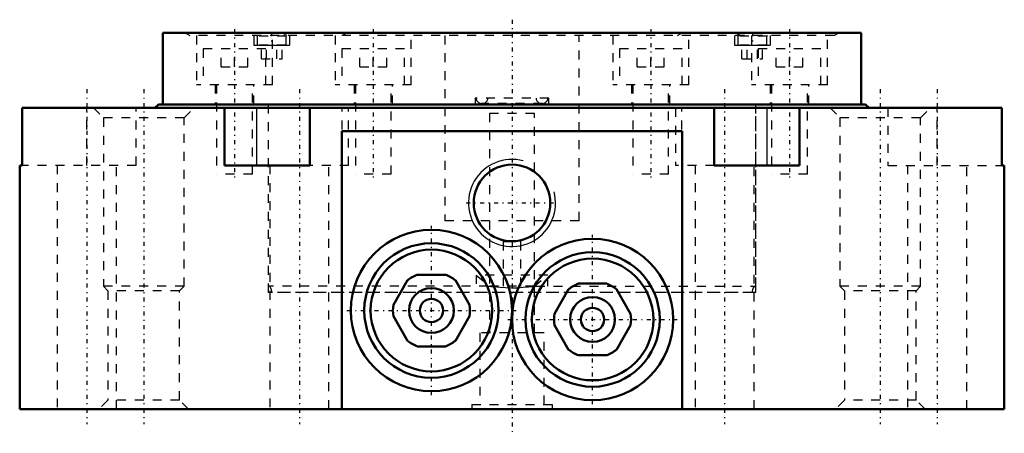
# Model space of a CAD drawing. Header units: millimetres. Extents: x -55 to 55, y -3 to 43.
import ezdxf

# ---------------------------------------------------------------- set-up
doc = ezdxf.new("R2010")
doc.units = ezdxf.units.MM
doc.linetypes.add('Center', pattern=[1.5, 0.45, -0.5, 0.05, -0.5])
doc.linetypes.add('Dashed', pattern=[2, 1, -1])
for name, color, linetype, lineweight in [('2d ConnectionPoints', 7, 'Continuous', 50), ('AM_0', 7, 'Continuous', 50), ('AM_4', 3, 'Continuous', 25), ('AM_5', 3, 'Continuous', 25), ('AM_7', 7, 'Center', 25), ('AM_9', 6, 'Dashed', 25)]:
    doc.layers.add(name, color=color, linetype=linetype, lineweight=lineweight)

# ---------------------------------------------------------------- blocks, each defined once
blk = doc.blocks.new('1_AMF553152_0_in_AMF558051_0')
at = {"layer": 'AM_0'}
for p, q in [((39, 42), (-39, 42)), ((-39, 42), (-39, 34)), ((39, 34), (39, 42))]:
    blk.add_line(p, q, dxfattribs=at)
at = {"layer": 'AM_5'}
for p, q in [((-28.85, 41.7), (-28.85, 40.6)), ((-24.85, 41.7), (-24.85, 40.6)), ((24.85, 41.7), (24.85, 40.6)), ((28.85, 41.7), (28.85, 40.6)), ((-28.85, 40.6), (-24.85, 40.6)), ((24.85, 40.6), (28.85, 40.6))]:
    blk.add_line(p, q, dxfattribs=at)
at = {"layer": 'AM_7'}
for p, q in [((-31, 42.4), (-31, 25.5)), ((-26.85, 42.07), (-26.85, 40.53)), ((-15.5, 42.4), (-15.5, 25.5)), ((15.5, 42.4), (15.5, 25.5)), ((26.85, 42.07), (26.85, 40.53)), ((31, 42.4), (31, 25.5))]:
    blk.add_line(p, q, dxfattribs=at)
at = {"layer": 'AM_9'}
for p, q in [((-36.5, 42), (-35.98, 41.7)), ((-25, 42), (-25.52, 41.7)), ((-19, 42), (-18.48, 41.7)), ((18.48, 41.7), (19, 42)), ((25.52, 41.7), (25, 42)), ((35.98, 41.7), (36.5, 42)), ((35.98, 41.7), (-35.98, 41.7)), ((-35.25, 41.7), (-35.25, 36.2)), ((-28.55, 41.7), (-28.47, 41.62)), ((-28.47, 41.62), (-28.47, 40.6)), ((-25.23, 41.62), (-28.47, 41.62)), ((-26.75, 36.2), (-26.75, 41.7)), ((-25.23, 41.62), (-25.15, 41.7)), ((-25.23, 40.6), (-25.23, 41.62)), ((-19.75, 41.7), (-19.75, 36.2)), ((-11.25, 36.2), (-11.25, 41.7)), ((-7.5, 41.7), (-7.5, 21)), ((7.5, 21), (7.5, 41.7)), ((11.25, 41.7), (11.25, 36.2)), ((19.75, 36.2), (19.75, 41.7)), ((25.15, 41.7), (25.23, 41.62)), ((25.23, 41.62), (25.23, 40.6)), ((28.47, 41.62), (25.23, 41.62)), ((26.75, 41.7), (26.75, 36.2)), ((28.47, 41.62), (28.55, 41.7)), ((28.47, 40.6), (28.47, 41.62)), ((35.25, 36.2), (35.25, 41.7)), ((-27.5, 40.2), (-34.5, 40.2)), ((-34.5, 40.2), (-34.5, 36.2)), ((-32.5, 38.2), (-32.5, 40.2)), ((-31, 38.2), (-31, 40.2)), ((-29.5, 38.2), (-29.5, 40.2)), ((-25.23, 40.6), (-28.47, 40.6)), ((-28, 39.1), (-28, 40.6)), ((-27.5, 36.2), (-27.5, 40.2)), ((-27.42, 39.1), (-27.42, 40.6)), ((-26.27, 39.1), (-26.27, 40.6)), ((-25.69, 39.1), (-25.69, 40.6)), ((-12, 40.2), (-19, 40.2)), ((-19, 40.2), (-19, 36.2)), ((-17, 38.2), (-17, 40.2)), ((-15.5, 38.2), (-15.5, 40.2)), ((-14, 38.2), (-14, 40.2)), ((-12, 36.2), (-12, 40.2)), ((19, 40.2), (12, 40.2)), ((12, 40.2), (12, 36.2)), ((14, 38.2), (14, 40.2)), ((15.5, 38.2), (15.5, 40.2)), ((17, 38.2), (17, 40.2)), ((19, 36.2), (19, 40.2)), ((28.47, 40.6), (25.23, 40.6)), ((25.69, 39.1), (25.69, 40.6)), ((26.27, 39.1), (26.27, 40.6)), ((27.42, 39.1), (27.42, 40.6)), ((34.5, 40.2), (27.5, 40.2)), ((27.5, 40.2), (27.5, 36.2)), ((28, 39.1), (28, 40.6)), ((29.5, 38.2), (29.5, 40.2)), ((31, 38.2), (31, 40.2)), ((32.5, 38.2), (32.5, 40.2)), ((34.5, 36.2), (34.5, 40.2)), ((-28, 39.1), (-25.69, 39.1)), ((25.69, 39.1), (28, 39.1)), ((-32.5, 38.2), (-29.5, 38.2)), ((-17, 38.2), (-14, 38.2)), ((14, 38.2), (17, 38.2)), ((29.5, 38.2), (32.5, 38.2)), ((-26.75, 36.2), (-35.25, 36.2)), ((-33.15, 36.2), (-33.15, 34)), ((-33, 36.2), (-33, 26.2)), ((-29, 26.2), (-29, 36.2)), ((-28.85, 34), (-28.85, 36.2)), ((-11.25, 36.2), (-19.75, 36.2)), ((-17.65, 36.2), (-17.65, 34)), ((-17.5, 36.2), (-17.5, 26.2)), ((-13.5, 26.2), (-13.5, 36.2)), ((-13.35, 34), (-13.35, 36.2)), ((19.75, 36.2), (11.25, 36.2)), ((13.35, 36.2), (13.35, 34)), ((13.5, 36.2), (13.5, 26.2)), ((17.5, 26.2), (17.5, 36.2)), ((17.65, 34), (17.65, 36.2)), ((35.25, 36.2), (26.75, 36.2)), ((28.85, 36.2), (28.85, 34)), ((29, 36.2), (29, 26.2)), ((33, 26.2), (33, 36.2)), ((33.15, 34), (33.15, 36.2)), ((4.1, 34.7), (-4.1, 34.7)), ((-4.1, 34.7), (-4.1, 34)), ((3.4, 34.1), (-3.4, 34.1)), ((4.1, 34), (4.1, 34.7)), ((-27.25, 34), (-27.25, 13.7)), ((27.25, 13.7), (27.25, 34)), ((-29, 26.2), (-33, 26.2)), ((-13.5, 26.2), (-17.5, 26.2)), ((17.5, 26.2), (13.5, 26.2)), ((33, 26.2), (29, 26.2)), ((7.5, 21), (-7.5, 21)), ((-1, 18.7), (1, 18.7)), ((-1, 18.7), (-1, 13.7)), ((1, 13.7), (1, 18.7)), ((-4, 14.96), (-2.5, 13.7)), ((4, 14.96), (-4, 14.96)), ((-4, 14.96), (-4, 13.7)), ((2.5, 13.7), (4, 14.96)), ((4, 13.7), (4, 14.96)), ((-2.65, 13.7), (-27.25, 13.7)), ((2.5, 13.7), (-2.5, 13.7)), ((2.65, 13.7), (27.25, 13.7)), ((26.8, 13), (-26.8, 13))]:
    blk.add_line(p, q, dxfattribs=at)
for points in [[(-26.8, 13), (-26.87, 13.29), (-26.95, 13.51), (-27.02, 13.65), (-27.08, 13.7)], [(-2.65, 13.7), (-2.35, 13.69), (-2.04, 13.67), (-1.69, 13.63), (-1.33, 13.6), (-0.71, 13.55), (-0.04, 13.53), (0.6, 13.54), (1.24, 13.59), (1.83, 13.65), (2.39, 13.69), (2.65, 13.7)], [(27.08, 13.7), (27.02, 13.66), (26.95, 13.53), (26.88, 13.31), (26.8, 13)]]:
    blk.add_lwpolyline(points, dxfattribs=at)
for centre, start, end in [((-3.4, 34.7), 180, 270), ((-3.3, 34.7), 270, 0), ((3.3, 34.7), 180, 270), ((3.4, 34.7), 270, 0)]:
    blk.add_arc(centre, 0.6, start, end, dxfattribs=at)
blk = doc.blocks.new('2_AMF558051_01_0_in_AMF558051_0')
at = {"layer": 'AM_0'}
for p, q in [((54.72, 33.6), (-54.72, 33.6)), ((-54.72, 27.2), (-54.72, 33.6)), ((-39.5, 34), (-39.9, 33.6)), ((39.5, 34), (-39.5, 34)), ((-32.13, 33.6), (-32.13, 27.2)), ((-22.6, 27.2), (-22.6, 33.6)), ((22.6, 33.6), (22.6, 27.2)), ((32.13, 27.2), (32.13, 33.6)), ((39.9, 33.6), (39.5, 34)), ((54.72, 33.6), (54.72, 27.2)), ((19, 31), (-19, 31)), ((-19, 31), (-19, 0)), ((19, 0), (19, 31)), ((-55, 27.2), (-55, 0)), ((-55, 27.2), (-54.72, 27.2)), ((-32.13, 27.2), (-22.6, 27.2)), ((22.6, 27.2), (32.13, 27.2)), ((54.72, 27.2), (55, 27.2)), ((55, 0), (55, 27.2)), ((-13.25, 11.63), (-11.68, 14.37)), ((-10.58, 15), (-7.42, 15)), ((-6.32, 14.37), (-4.75, 11.63)), ((4.75, 10.63), (6.32, 13.37)), ((7.42, 14), (10.58, 14)), ((11.68, 13.37), (13.25, 10.63)), ((-11.68, 7.63), (-13.25, 10.37)), ((-4.75, 10.37), (-6.32, 7.63)), ((6.32, 6.63), (4.75, 9.37)), ((13.25, 9.37), (11.68, 6.63)), ((-7.42, 7), (-10.58, 7)), ((10.58, 6), (7.42, 6)), ((55, 0), (-55, 0))]:
    blk.add_line(p, q, dxfattribs=at)
for centre, radius in [((0, 23), 4.28), ((-9, 11), 9), ((9, 10), 9), ((-9, 11), 7.5), ((-9, 11), 6.79), ((9, 10), 7.5), ((9, 10), 6.79), ((-9, 11), 2.5), ((-9, 11), 1.3), ((9, 10), 2.5), ((9, 10), 1.3)]:
    blk.add_circle(centre, radius, dxfattribs=at)
for centre, start, end in [((-9, 11), 111.5289, 128.4711), ((-9, 11), 51.5289, 68.4711), ((9, 10), 111.5289, 128.4711), ((9, 10), 51.5289, 68.4711), ((-9, 11), 171.5289, 188.4711), ((-9, 11), 351.5289, 8.4711), ((9, 10), 171.5289, 188.4711), ((9, 10), 351.5289, 8.4711), ((-9, 11), 231.5289, 248.4711), ((-9, 11), 291.5289, 308.4711), ((9, 10), 231.5289, 248.4711), ((9, 10), 291.5289, 308.4711)]:
    blk.add_arc(centre, 4.3, start, end, dxfattribs=at)
at = {"layer": 'AM_4'}
for p, q in [((-28.51, 27.2), (-28.51, 33.6)), ((28.51, 27.2), (28.51, 33.6))]:
    blk.add_line(p, q, dxfattribs=at)
at = {"layer": 'AM_5'}
blk.add_arc((0, 23), 4.86, 75, 15, dxfattribs=at)
at = {"layer": 'AM_7'}
for p, q in [((0, 43.45), (0, -2.7)), ((-47.5, 35.7), (-47.5, -1.7)), ((-41.14, 35.7), (-41.14, -1.7)), ((-23.75, 35.7), (-23.75, -1.7)), ((23.75, 35.7), (23.75, -1.7)), ((41.14, 35.7), (41.14, -1.7)), ((47.5, 35.7), (47.5, -1.7)), ((-5.11, 23), (5.11, 23)), ((-9, 1.55), (-9, 20.45)), ((9, 0.55), (9, 19.45)), ((-18.45, 11), (0.45, 11)), ((-0.45, 10), (18.45, 10))]:
    blk.add_line(p, q, dxfattribs=at)
at = {"layer": 'AM_9'}
for p, q in [((-47.5, 27.2), (-47.5, 33.6)), ((-46.74, 33.6), (-45.64, 32.5)), ((-42, 27.2), (-42, 33.6)), ((-36.64, 32.5), (-35.54, 33.6)), ((-27.25, 34), (-27.25, 13)), ((-18.99, 27.2), (-18.99, 33.6)), ((-18.25, 27.2), (-18.25, 33.6)), ((18.25, 33.6), (18.25, 27.2)), ((18.99, 27.2), (18.99, 33.6)), ((27.25, 13), (27.25, 34)), ((35.54, 33.6), (36.64, 32.5)), ((42, 33.6), (42, 27.2)), ((45.64, 32.5), (46.74, 33.6)), ((47.5, 27.2), (47.5, 33.6)), ((-45.64, 32.5), (-45.64, 13.7)), ((-36.64, 32.5), (-45.64, 32.5)), ((-36.64, 13.7), (-36.64, 32.5)), ((2.5, 33), (-2.5, 33)), ((-2.5, 33), (-2.5, 8.5)), ((2.5, 8.5), (2.5, 33)), ((36.64, 32.5), (36.64, 13.7)), ((45.64, 32.5), (36.64, 32.5)), ((45.64, 13.7), (45.64, 32.5)), ((-42, 27.2), (-54.72, 27.2)), ((-50.8, 27.2), (-50.8, 0)), ((-44.2, 0), (-44.2, 27.2)), ((-27.05, 27.2), (-27.05, 0)), ((-18.25, 27.2), (-22.6, 27.2)), ((-20.45, 0), (-20.45, 27.2)), ((22.6, 27.2), (18.25, 27.2)), ((20.45, 27.2), (20.45, 0)), ((27.05, 0), (27.05, 27.2)), ((42, 27.2), (54.72, 27.2)), ((44.2, 27.2), (44.2, 0)), ((50.8, 0), (50.8, 27.2)), ((-36.64, 13.7), (-45.64, 13.7)), ((-45.64, 13.7), (-45.14, 13.2)), ((-37.14, 13.2), (-36.64, 13.7)), ((45.64, 13.7), (36.64, 13.7)), ((36.64, 13.7), (37.14, 13.2)), ((45.14, 13.2), (45.64, 13.7)), ((-45.14, 13.2), (-45.14, 1)), ((-37.14, 13.2), (-45.14, 13.2)), ((-37.14, 1), (-37.14, 13.2)), ((27.25, 13), (-27.25, 13)), ((37.14, 13.2), (37.14, 1)), ((45.14, 13.2), (37.14, 13.2)), ((45.14, 1), (45.14, 13.2)), ((3.6, 8.5), (-3.6, 8.5)), ((-3.6, 8.5), (-3.6, 0.5)), ((3.6, 0.5), (3.6, 8.5)), ((-45.14, 1), (-46.14, 0)), ((-37.14, 1), (-45.14, 1)), ((-36.14, 0), (-37.14, 1)), ((-4.5, 0.5), (-4.5, 0)), ((-4.5, 0.5), (4.5, 0.5)), ((4.5, 0.5), (4.5, 0)), ((37.14, 1), (36.14, 0)), ((45.14, 1), (37.14, 1)), ((46.14, 0), (45.14, 1))]:
    blk.add_line(p, q, dxfattribs=at)

msp = doc.modelspace()

# ---------------------------------------------------------------- linework, layer by layer
at = {"layer": '2d ConnectionPoints'}
for p in [(0, 34), (0, 0)]:
    msp.add_point(p, dxfattribs=at)

# ---------------------------------------------------------------- block references
for name in ['2_AMF558051_01_0_in_AMF558051_0', '1_AMF553152_0_in_AMF558051_0']:
    msp.add_blockref(name, (0, 0))

doc.saveas('drawing.dxf')
